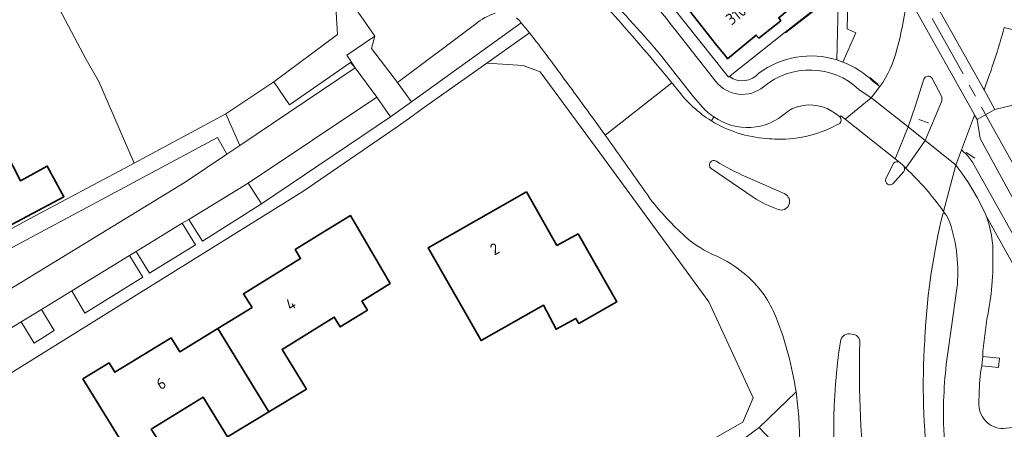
# Model space of a CAD drawing. Extents: x 152761 to 155748, y 459947 to 462743.
# Tile 200 of 256: x 155430 to 155546, y 461405 to 461454. Entities that reach past the tile are written whole.
import ezdxf
from ezdxf.enums import TextEntityAlignment as Align

# ---------------------------------------------------------------- set-up
doc = ezdxf.new("R2010")
doc.units = 0
doc.header["$LTSCALE"] = 0.75
doc.linetypes.add('AM-AS', pattern=[16, 10, -2, 2, -2])
for name, color, linetype, lineweight in [('B-RO-AM-AS_SPOOR-G', 251, 'AM-AS', 18), ('B-RO-GR-BEPLANTING_CULTUUR_HEESTERS-GV', 251, 'CONTINUOUS', 18), ('B-RO-GR-BOS_LOOF-GV', 251, 'CONTINUOUS', 13), ('B-RO-GR-GROENVOORZIENING-GV', 251, 'CONTINUOUS', 18), ('B-RO-IE-TERREINAFSCHEIDING_KUNSTMATIG_HEKWERK-G', 251, 'IE-TERREINAFSCHEIDING-KUNSTMATIG', 18), ('B-RO-IE-TERREINAFSCHEIDING_KUNSTMATIG_MUUR-G', 251, 'IE-TERREINAFSCHEIDING-KUNSTMATIG-DICHT', 18), ('B-RO-OG-BEBOUWING-GV', 6, 'CONTINUOUS', 35), ('B-RO-OG-BEBOUWING-T18', 1, 'CONTINUOUS', 18), ('B-RO-OG-TERREIN_CULTUURSCHEIDING-GV', 251, 'CONTINUOUS', 18), ('B-RO-OG-TERREIN_ONBEGROEID-GV', 251, 'CONTINUOUS', 18), ('B-RO-VH-VERHARDING_ASFALT-GV', 251, 'CONTINUOUS', 18), ('B-RO-VH-VERHARDING_BETONSTRAATSTEEN-GV', 251, 'CONTINUOUS', 18), ('B-RO-VH-VERHARDING_GESLOTEN-GV', 251, 'CONTINUOUS', 18), ('B-RO-VH-VERHARDING_HALFVERHARDING-GV', 251, 'CONTINUOUS', 18), ('B-RO-VH-VERHARDING_STRAATBAKSTEEN-GV', 251, 'CONTINUOUS', 18), ('B-RO-VH-VERHARDING_TEGEL-GV', 251, 'CONTINUOUS', 18)]:
    doc.layers.add(name, color=color, linetype=linetype, lineweight=lineweight)
doc.styles.add('NLCS-ISO-M200-T18', font='NLCS-ISO.ttf', dxfattribs={"height": 0.36})
doc.linetypes.add('IE-TERREINAFSCHEIDING-KUNSTMATIG', pattern='A,4,[82,NLCS.SHX,S=0.75,R=90,X=0,Y=0],4,-2', length=10)
doc.linetypes.add('IE-TERREINAFSCHEIDING-KUNSTMATIG-DICHT', pattern='A,8,-1,[82,NLCS.SHX,S=0.75,R=90,X=0,Y=0],-1', length=10)

msp = doc.modelspace()

# ---------------------------------------------------------------- linework, layer by layer
at = {"layer": 'B-RO-AM-AS_SPOOR-G', "flags": 128}
msp.add_lwpolyline([(155681.987, 461195.763), (155672.897, 461211.998), (155658.384, 461238), (155648.351, 461255.973), (155631.803, 461285.539), (155617.005, 461312.012), (155604.143, 461335.108), (155586.106, 461367.342), (155573.02, 461390.792), (155559.991, 461413.975), (155544.73, 461441.297), (155529.591, 461468.574), (155516.181, 461492.539), (155500.425, 461520.67), (155487.311, 461544.201), (155472.908, 461569.975), (155459.676, 461593.56), (155452.428, 461606.124), (155446.443, 461616.221), (155440.009, 461626.758), (155432.431, 461638.783), (155427.999, 461645.62), (155419.637, 461658.231), (155411.687, 461669.817), (155404.43, 461680.083), (155396.489, 461691.108), (155386.222, 461704.969), (155375.934, 461718.105), (155367.385, 461728.826), (155358.538, 461739.712), (155349.636, 461750.151), (155339.349, 461762.035), (155326.593, 461776.143), (155315.623, 461787.804), (155302.965, 461800.863), (155286.683, 461817.004), (155279.088, 461824.405), (155265.87, 461837.192), (155251.91, 461850.736), (155235.055, 461867.015), (155223.768, 461877.851), (155210.731, 461890.47), (155196.665, 461904.045), (155180.515, 461919.578), (155162.215, 461937.301), (155146.061, 461952.951), (155129.233, 461969.126), (155112.429, 461985.449), (155089.419, 462007.664), (155069.182, 462027.224), (155049.179, 462046.54), (155031.327, 462063.779), (155013.24, 462081.298), (154991.538, 462102.251), (154971.216, 462121.853), (154947.336, 462145.018), (154926.087, 462165.465), (154903.331, 462187.394), (154885.668, 462204.449), (154866.26, 462223.265), (154854.532, 462234.618), (154837.057, 462251.563), (154828.307, 462260.46), (154819.869, 462269.224), (154807.197, 462281.919), (154798.331, 462290.411), (154775.258, 462312.873), (154762.216, 462325.461), (154742.643, 462344.37), (154723.927, 462362.402), (154710.544, 462375.359), (154692.99, 462392.257), (154675.511, 462409.117), (154657.482, 462426.5), (154637.826, 462445.435), (154617.093, 462465.509), (154594.11, 462487.696), (154586.212, 462495.316)], dxfattribs=at)
at = {"layer": 'B-RO-GR-BEPLANTING_CULTUUR_HEESTERS-GV', "flags": 128}
for points in [[(155460.036, 461446.242), (155461.884, 461443.493), (155469.113, 461448.49), (155469.652, 461447.867), (155468.67, 461449.372), (155471.97, 461451.633), (155469.013, 461455.897), (155467.425, 461454.455), (155467.558, 461451.816)], [(155473.82, 461442.085), (155476.289, 461443.859), (155474.731, 461446.031), (155474.641, 461446.156), (155471.576, 461450.16), (155471.97, 461451.633), (155468.67, 461449.372), (155469.652, 461447.867), (155472.209, 461444.416)]]:
    msp.add_lwpolyline(points, close=True, dxfattribs=at)
at = {"layer": 'B-RO-GR-BOS_LOOF-GV', "flags": 128}
msp.add_lwpolyline([(155429.527, 461464.648), (155437.889, 461448.855), (155439.375, 461446.247), (155443.524, 461436.639), (155454.354, 461442.43), (155460.036, 461446.242), (155467.558, 461451.816), (155467.425, 461454.455)], dxfattribs=at)
at = {"layer": 'B-RO-GR-GROENVOORZIENING-GV', "flags": 128}
msp.add_lwpolyline([(155526.763, 461456.907), (155526.91, 461463.393), (155524.172, 461468.335), (155524.101, 461468.295), (155524.118, 461468.265), (155526.867, 461463.354), (155526.708, 461456.991), (155520.448, 461452.094), (155520.51, 461452.015)], close=True, dxfattribs=at)
at = {"layer": 'B-RO-IE-TERREINAFSCHEIDING_KUNSTMATIG_HEKWERK-G', "flags": 128}
for points in [[(155520.448, 461452.094), (155526.708, 461456.991), (155526.867, 461463.354), (155524.118, 461468.265)], [(155513.771, 461446.77), (155520.448, 461452.094)], [(155485.193, 461448.428), (155489.501, 461448.171), (155491.528, 461447.404), (155498.556, 461437.846)], [(155530.468, 461446.721), (155531.434, 461445.911)], [(155536.253, 461441.786), (155537.381, 461441.373)], [(155496.393, 461395.28), (155515.459, 461406.048), (155516.681, 461408.922), (155511.419, 461420.252), (155498.556, 461437.846)], [(155542.862, 461437.203), (155541.847, 461437.887)]]:
    msp.add_lwpolyline(points, dxfattribs=at)
at = {"layer": 'B-RO-IE-TERREINAFSCHEIDING_KUNSTMATIG_MUUR-G', "flags": 128}
for points in [[(155508.513, 461453.346), (155513.771, 461446.77)], [(155460.036, 461446.242), (155461.884, 461443.493), (155469.113, 461448.49), (155469.652, 461447.867)]]:
    msp.add_lwpolyline(points, dxfattribs=at)
at = {"layer": 'B-RO-OG-BEBOUWING-GV', "flags": 128}
for points in [[(155510.629, 461458.421), (155511.981, 461456.768), (155511.837, 461456.657), (155509.195, 461454.549), (155512.242, 461450.729), (155513.357, 461449.332), (155513.655, 461448.958), (155517.047, 461451.736), (155517.344, 461451.385), (155519.939, 461453.439), (155519.696, 461453.79), (155520.696, 461454.601), (155518.076, 461457.877), (155516.373, 461460.007), (155516.832, 461460.412), (155515.451, 461462.255)], [(155427.368, 461439.791), (155413.194, 461432.22), (155414.842, 461429.156), (155411.706, 461427.493), (155413.358, 461424.377), (155414.947, 461421.379), (155423.411, 461425.867), (155421.825, 461428.859), (155422.236, 461429.08), (155426.459, 461431.303), (155427.837, 461428.713), (155435.243, 461432.657), (155433.271, 461436.279), (155430.102, 461434.556), (155427.457, 461439.625)], [(155489.88, 461433.244), (155478.29, 461426.634), (155484.538, 461415.674), (155491.888, 461419.865), (155493.391, 461417.018), (155495.739, 461418.306), (155496.093, 461417.687), (155500.576, 461420.27), (155495.997, 461428.277), (155493.494, 461426.908)], [(155453.438, 461417.121), (155459.435, 461407.257), (155463.904, 461409.953), (155461.008, 461414.645), (155467.163, 461418.449), (155467.878, 461417.292), (155471.106, 461419.287), (155470.449, 461420.35), (155473.771, 461422.403), (155469.099, 461430.466), (155465.55, 461428.274), (155462.548, 461426.42), (155463.197, 461425.369), (155456.47, 461421.209), (155457.47, 461419.592)], [(155459.435, 461407.257), (155453.438, 461417.121), (155448.927, 461414.356), (155447.903, 461416.023), (155441.269, 461411.943), (155440.578, 461413.067), (155437.477, 461411.164), (155443.025, 461402.136), (155446.241, 461404.111), (155445.564, 461405.212), (155451.711, 461408.99), (155454.584, 461404.331)]]:
    msp.add_lwpolyline(points, close=True, dxfattribs=at)
at = {"layer": 'B-RO-OG-TERREIN_CULTUURSCHEIDING-GV', "flags": 128}
for points in [[(155534.425, 461453.492), (155534.95, 461456.385), (155532.933, 461460.023), (155532.598, 461460.313), (155531.524, 461459.826), (155531.292, 461459.72), (155530.722, 461459.461), (155530.617, 461459.414), (155498.669, 461516.457), (155528.057, 461463.659), (155527.778, 461452.467), (155528.812, 461451.998), (155527.273, 461448.558)], [(155546.347, 461452.65), (155547.442, 461452.351), (155547.864, 461454.708), (155548.149, 461456.299), (155548.645, 461458.352), (155549.094, 461460.21), (155561.135, 461476.269), (155578.455, 461468.97), (155579.911, 461471.101)], [(155526.579, 461448.826), (155526.763, 461456.907), (155520.51, 461452.015), (155520.448, 461452.094), (155513.771, 461446.77), (155513.871, 461446.839)], [(155474.641, 461446.156), (155474.731, 461446.031), (155476.289, 461443.859), (155489.282, 461453.185)], [(155483.905, 461453.08), (155474.641, 461446.156)], [(155490.242, 461452.004), (155486.039, 461449.028), (155485.193, 461448.428), (155489.501, 461448.171), (155491.528, 461447.404), (155498.556, 461437.846), (155511.419, 461420.252), (155516.681, 461408.922), (155515.459, 461406.048), (155496.393, 461395.28), (155497.006, 461394.026), (155503.549, 461397.225), (155513.361, 461402.462), (155517.381, 461405.405), (155521.737, 461409.647)], [(155530.844, 461446.275), (155531.646, 461445.66)], [(155512.02, 461442.091), (155511.736, 461441.627)], [(155526.93, 461442.101), (155526.387, 461442.478)], [(155539.334, 461430.689), (155539.107, 461430.738)], [(155546.219, 461405.288), (155550.958, 461405.826), (155551.713, 461406.029), (155552.439, 461406.319), (155556.236, 461408.296), (155556.415, 461408.381), (155555.735, 461409.767), (155545.481, 461428.117), (155544.985, 461429), (155544.24, 461430.328)], [(155544.973, 461426.995), (155544.994, 461426.216)], [(155539.633, 461413.973), (155540.083, 461417.032), (155540.757, 461421.843)], [(155544.287, 461418.21), (155543.797, 461414.427), (155543.795, 461413.798), (155545.779, 461413.617), (155545.679, 461412.503), (155543.689, 461412.704)], [(155528.35, 461416.44), (155528.075, 461416.479)], [(155543.39, 461409.377), (155543.339, 461408.377)]]:
    msp.add_lwpolyline(points, dxfattribs=at)
at = {"layer": 'B-RO-OG-TERREIN_CULTUURSCHEIDING-GV'}
for points in [[(155486.186, 461454.323, 0.0901101), (155483.905, 461453.08)], [(155489.282, 461453.185, 0.0660852), (155488.71, 461453.763)], [(155533.653, 461450.048, 0.0273514), (155534.425, 461453.492)], [(155494.362, 461446.542, 0.0116931), (155490.242, 461452.004)], [(155531.646, 461445.66, 0.0964447), (155533.653, 461450.048)], [(155517.355, 461447.254, -0.2357537), (155526.579, 461448.826)], [(155527.273, 461448.558, -0.1049181), (155530.844, 461446.275)], [(155499.186, 461439.942, 0.0038669), (155494.362, 461446.542)], [(155513.871, 461446.839, 0.389507), (155517.355, 461447.254)], [(155521.485, 461443.13, 0.0905115), (155520.615, 461442.617)], [(155522.051, 461443.322, 0.0285763), (155521.485, 461443.13)], [(155526.387, 461442.478, 0.2334387), (155522.051, 461443.322)], [(155520.615, 461442.617, -0.3516002), (155512.02, 461442.091)], [(155526.909, 461441.327, 0.3578982), (155526.93, 461442.101)], [(155511.736, 461441.627, 0.1215716), (155518.261, 461439.536)], [(155519.53, 461439.45, 0.1367504), (155526.909, 461441.327)], [(155504.542, 461432.355, 0.0045433), (155499.186, 461439.942)], [(155518.261, 461439.536, 0.0220169), (155519.53, 461439.45)], [(155508.628, 461427.974, -0.0424019), (155504.542, 461432.355)], [(155539.107, 461430.738, 0.0455994), (155536.984, 461416.508)], [(155539.914, 461429.627, 0.1013056), (155539.334, 461430.689)], [(155544.24, 461430.328, -0.0627715), (155544.973, 461426.995)], [(155540.757, 461421.843, 0.1062496), (155539.914, 461429.627)], [(155512.374, 461425.63, -0.0784878), (155508.628, 461427.974)], [(155517.959, 461421.09, 0.1296738), (155512.374, 461425.63)], [(155544.994, 461426.216, -0.059579), (155544.287, 461418.21)], [(155519.399, 461418.402, 0.0422448), (155517.959, 461421.09)], [(155521.737, 461409.647, 0.0568821), (155519.399, 461418.402)], [(155528.075, 461416.479, 0.3991265), (155526.991, 461415.579)], [(155529.287, 461415.434, 0.4266518), (155528.35, 461416.44)], [(155536.984, 461416.508, 0.0034891), (155536.941, 461415.665)], [(155526.991, 461415.579, 0.0701463), (155526.813, 461395.25)], [(155534.073, 461380.994, -0.0872833), (155529.287, 461415.434)], [(155536.941, 461415.665, 0.0451881), (155537.375, 461400.351)], [(155539.191, 461405.281, -0.0434811), (155539.633, 461413.973)], [(155543.689, 461412.704, 0.0531768), (155543.39, 461409.377)], [(155543.339, 461408.377, 0.4280422), (155546.219, 461405.288)], [(155541.245, 461391.332, -0.048176), (155539.191, 461405.281)]]:
    msp.add_lwpolyline(points, format="xyb", dxfattribs=at)
at = {"layer": 'B-RO-OG-TERREIN_CULTUURSCHEIDING-GV', "flags": 128}
for points in [[(155469.652, 461447.867), (155469.113, 461448.49), (155461.884, 461443.493), (155460.036, 461446.242), (155454.354, 461442.43), (155456.017, 461438.719)], [(155454.475, 461437.684), (155453.393, 461439.672), (155411.515, 461417.284), (155413.179, 461414.335), (155413.917, 461413.721), (155414.532, 461413.679), (155414.3, 461413.984), (155422.084, 461418.67), (155422.507, 461417.9), (155423.826, 461418.688), (155449.553, 461434.382)], [(155458.589, 461431.817), (155457.008, 461434.277), (155449.981, 461429.988), (155451.615, 461427.414)], [(155449.225, 461429.527), (155443.775, 461426.2), (155445.348, 461423.624), (155450.805, 461426.999)], [(155443.006, 461425.731), (155436.16, 461421.552), (155437.729, 461418.913), (155444.581, 461423.15)], [(155432.576, 461419.364), (155430.186, 461417.905), (155431.732, 461415.372), (155434.105, 461416.86)]]:
    msp.add_lwpolyline(points, close=True, dxfattribs=at)
at = {"layer": 'B-RO-OG-TERREIN_ONBEGROEID-GV'}
msp.add_lwpolyline([(155546.347, 461452.65, -0.0241969), (155543.949, 461445.294)], format="xyb", dxfattribs=at)
at = {"layer": 'B-RO-OG-TERREIN_ONBEGROEID-GV', "flags": 128}
for points in [[(155549.9, 461438.978), (155551.356, 461439.761), (155556.851, 461429.879), (155555.438, 461429.018), (155563.365, 461415.246), (155564.77, 461417.491), (155549.06, 461445.497), (155548.036, 461448.395), (155547.442, 461452.351), (155546.347, 461452.65)], [(155543.949, 461445.294), (155545.213, 461442.978), (155547.365, 461443.489), (155549.9, 461438.978)]]:
    msp.add_lwpolyline(points, dxfattribs=at)
msp.add_lwpolyline([(155543.131, 461441.786), (155542.832, 461442.309), (155541.298, 461438.214), (155541.99, 461437.544), (155542.593, 461436.742), (155557.181, 461410.704), (155557.322, 461410.771), (155559.872, 461411.985), (155559.482, 461412.67), (155558, 461413.215), (155555.382, 461417.773), (155543.509, 461439.531)], close=True, dxfattribs=at)
at = {"layer": 'B-RO-VH-VERHARDING_ASFALT-GV'}
for points in [[(155507.075, 461446.103, 0.0315587), (155484.523, 461470.257)], [(155507.341, 461452.53, 0.0370066), (155499.421, 461461.337)], [(155499, 461456.752, -0.0244717), (155505.841, 461449.252)], [(155488.71, 461453.763, -0.0660852), (155489.282, 461453.185)], [(155534.425, 461453.492, -0.0273514), (155533.653, 461450.048)], [(155543.949, 461445.294, 0.0241969), (155546.347, 461452.65)], [(155490.242, 461452.004, -0.0116931), (155494.362, 461446.542)], [(155533.653, 461450.048, -0.0964447), (155531.646, 461445.66)], [(155529.177, 461445.329, 0.379663), (155517.896, 461445.634)], [(155494.362, 461446.542, -0.0038669), (155499.186, 461439.942)], [(155536.84, 461446.532, -0.6578511), (155537.822, 461446.62)], [(155507.618, 461445.44, 0.0016421), (155507.075, 461446.103)], [(155511.736, 461441.627, -0.0942902), (155507.789, 461445.232)], [(155517.896, 461445.634, -0.4209999), (155512.281, 461446.27)], [(155538.882, 461444.606, -0.2078826), (155538.932, 461443.865)], [(155510.439, 461443.527, 0.0759031), (155512.02, 461442.091)], [(155520.615, 461442.617, -0.0905115), (155521.485, 461443.13)], [(155521.485, 461443.13, -0.0285763), (155522.051, 461443.322)], [(155522.051, 461443.322, -0.2334387), (155526.387, 461442.478)], [(155512.02, 461442.091, 0.3516002), (155520.615, 461442.617)], [(155526.93, 461442.101, -0.3578982), (155526.909, 461441.327)], [(155518.261, 461439.536, -0.1215716), (155511.736, 461441.627)], [(155526.909, 461441.327, -0.1367504), (155519.53, 461439.45)], [(155499.186, 461439.942, -0.0045433), (155504.542, 461432.355)], [(155519.53, 461439.45, -0.0220169), (155518.261, 461439.536)], [(155511.708, 461436.007, -0.9751494), (155512.306, 461436.856)], [(155512.306, 461436.856, 0.0361877), (155515.847, 461435.012)], [(155533.251, 461436.611, -0.4011475), (155533.994, 461436.687)], [(155534.36, 461436.379, -0.0484574), (155534.435, 461436.309)], [(155534.435, 461436.309, -0.3571128), (155534.459, 461435.637)], [(155534.73, 461436.029, -0.0457755), (155539.159, 461430.934)], [(155539.159, 461430.934, 0.0457755), (155534.73, 461436.029)], [(155533.176, 461434.185, -0.7983994), (155532.368, 461434.776)], [(155519.627, 461431.156, -0.0562942), (155516.673, 461432.602)], [(155520.403, 461432.986, -0.9639319), (155519.627, 461431.156)], [(155504.542, 461432.355, 0.0424019), (155508.628, 461427.974)], [(155536.984, 461416.508, -0.0455994), (155539.107, 461430.738)], [(155539.334, 461430.689, -0.1013056), (155539.914, 461429.627)], [(155544.973, 461426.995, 0.0627715), (155544.24, 461430.328)], [(155539.914, 461429.627, -0.1062496), (155540.757, 461421.843)], [(155508.628, 461427.974, 0.0784878), (155512.374, 461425.63)], [(155512.374, 461425.63, -0.1296738), (155517.959, 461421.09)], [(155544.287, 461418.21, 0.059579), (155544.994, 461426.216)], [(155517.959, 461421.09, -0.0422448), (155519.399, 461418.402)], [(155519.399, 461418.402, -0.0568821), (155521.737, 461409.647)], [(155526.991, 461415.579, -0.3991265), (155528.075, 461416.479)], [(155528.35, 461416.44, -0.4266518), (155529.287, 461415.434)], [(155536.941, 461415.665, -0.0034891), (155536.984, 461416.508)], [(155526.813, 461395.25, -0.0701463), (155526.991, 461415.579)], [(155529.287, 461415.434, 0.0872833), (155534.073, 461380.994)], [(155537.375, 461400.351, -0.0451881), (155536.941, 461415.665)], [(155539.633, 461413.973, 0.0434811), (155539.191, 461405.281)], [(155543.39, 461409.377, -0.0531768), (155543.689, 461412.704)], [(155521.737, 461409.647, -0.0185469), (155522.064, 461406.676)], [(155546.219, 461405.288, -0.4280422), (155543.339, 461408.377)], [(155539.191, 461405.281, 0.048176), (155541.245, 461391.332)]]:
    msp.add_lwpolyline(points, format="xyb", dxfattribs=at)
at = {"layer": 'B-RO-VH-VERHARDING_ASFALT-GV', "flags": 128}
for points in [[(155535.636, 461460.074), (155535.776, 461459.826), (155543.853, 461445.464), (155543.949, 461445.294)], [(155538.932, 461443.865), (155536.996, 461439.311), (155540.517, 461436.52), (155540.612, 461436.381), (155541.298, 461438.214), (155542.832, 461442.309), (155542.727, 461442.503), (155535.068, 461456.186), (155534.95, 461456.385), (155534.425, 461453.492)], [(155489.282, 461453.185), (155490.242, 461452.004)], [(155512.281, 461446.27), (155507.341, 461452.53)], [(155505.841, 461449.252), (155509.643, 461444.463), (155510.439, 461443.527)], [(155531.646, 461445.66), (155530.607, 461444.349), (155530.748, 461444.275), (155534.969, 461440.899), (155535.815, 461443.304), (155536.84, 461446.532)], [(155537.822, 461446.62), (155538.882, 461444.606)], [(155507.075, 461446.103), (155499.186, 461439.942)], [(155499.186, 461439.942), (155507.075, 461446.103)], [(155507.789, 461445.232), (155507.618, 461445.44)], [(155526.387, 461442.478), (155526.93, 461442.101), (155527.035, 461442.222), (155527.526, 461441.831), (155530.607, 461444.349), (155529.177, 461445.329)], [(155533.994, 461436.687), (155533.453, 461437.117), (155527.526, 461441.831), (155527.035, 461442.222), (155526.93, 461442.101)], [(155534.73, 461436.029), (155536.996, 461439.311), (155534.969, 461440.899), (155533.453, 461437.117), (155533.994, 461436.687), (155534.36, 461436.379)], [(155536.996, 461439.311), (155534.73, 461436.029)], [(155539.159, 461430.934), (155540.612, 461436.381), (155540.517, 461436.52), (155536.996, 461439.311)], [(155516.673, 461432.602), (155511.708, 461436.007)], [(155532.368, 461434.776), (155533.251, 461436.611)], [(155534.73, 461436.029), (155534.435, 461436.309)], [(155534.435, 461436.309), (155534.73, 461436.029)], [(155544.24, 461430.328), (155544.062, 461430.8), (155543.131, 461432.57), (155542.104, 461434.286), (155541.337, 461435.458), (155540.612, 461436.381), (155539.159, 461430.934), (155539.334, 461430.689)], [(155515.847, 461435.012), (155520.403, 461432.986)], [(155534.459, 461435.637), (155533.176, 461434.185)], [(155539.107, 461430.738), (155539.334, 461430.689), (155539.159, 461430.934)], [(155544.994, 461426.216), (155544.973, 461426.995)], [(155540.757, 461421.843), (155540.083, 461417.032), (155539.633, 461413.973)], [(155543.689, 461412.704), (155543.795, 461413.798), (155543.797, 461414.427), (155544.287, 461418.21)], [(155528.075, 461416.479), (155528.35, 461416.44)], [(155554.478, 461400.448), (155563.683, 461405.137), (155560.725, 461410.44), (155558.927, 461409.603), (155556.415, 461408.381), (155556.236, 461408.296), (155552.439, 461406.319), (155551.713, 461406.029), (155550.958, 461405.826), (155546.219, 461405.288)], [(155543.339, 461408.377), (155543.39, 461409.377)], [(155522.064, 461406.676), (155522.23, 461402.943)]]:
    msp.add_lwpolyline(points, dxfattribs=at)
msp.add_lwpolyline([(155530.607, 461444.349), (155527.526, 461441.831), (155533.453, 461437.117), (155534.969, 461440.899), (155530.748, 461444.275)], close=True, dxfattribs=at)
at = {"layer": 'B-RO-VH-VERHARDING_BETONSTRAATSTEEN-GV'}
for points in [[(155484.523, 461470.257, -0.0315587), (155507.075, 461446.103)], [(155505.841, 461449.252, 0.0244717), (155499, 461456.752)], [(155483.905, 461453.08, -0.0901101), (155486.186, 461454.323)], [(155537.822, 461446.62, 0.6578511), (155536.84, 461446.532)], [(155507.075, 461446.103, -0.0016421), (155507.618, 461445.44)], [(155507.789, 461445.232, 0.0942902), (155511.736, 461441.627)], [(155538.932, 461443.865, 0.2078826), (155538.882, 461444.606)], [(155512.02, 461442.091, -0.0759031), (155510.439, 461443.527)], [(155512.306, 461436.856, 0.9751494), (155511.708, 461436.007)], [(155515.847, 461435.012, -0.0361877), (155512.306, 461436.856)], [(155533.994, 461436.687, 0.4011475), (155533.251, 461436.611)], [(155534.435, 461436.309, 0.0484574), (155534.36, 461436.379)], [(155534.459, 461435.637, 0.3571128), (155534.435, 461436.309)], [(155532.368, 461434.776, 0.7983994), (155533.176, 461434.185)], [(155516.673, 461432.602, 0.0562942), (155519.627, 461431.156)], [(155519.627, 461431.156, 0.9639319), (155520.403, 461432.986)], [(155522.064, 461406.676, 0.0185469), (155521.737, 461409.647)]]:
    msp.add_lwpolyline(points, format="xyb", dxfattribs=at)
at = {"layer": 'B-RO-VH-VERHARDING_BETONSTRAATSTEEN-GV', "flags": 128}
for points in [[(155469.013, 461455.897), (155471.97, 461451.633), (155471.576, 461450.16), (155474.641, 461446.156), (155483.905, 461453.08)], [(155510.439, 461443.527), (155509.643, 461444.463), (155505.841, 461449.252)], [(155536.84, 461446.532), (155535.815, 461443.304), (155534.969, 461440.899), (155536.996, 461439.311), (155538.932, 461443.865)], [(155538.882, 461444.606), (155537.822, 461446.62)], [(155507.618, 461445.44), (155507.789, 461445.232)], [(155511.736, 461441.627), (155512.02, 461442.091)], [(155511.708, 461436.007), (155516.673, 461432.602)], [(155533.251, 461436.611), (155532.368, 461434.776)], [(155534.36, 461436.379), (155533.994, 461436.687)], [(155520.403, 461432.986), (155515.847, 461435.012)], [(155533.176, 461434.185), (155534.459, 461435.637)], [(155521.737, 461409.647), (155517.381, 461405.405), (155520.222, 461402.427), (155522.23, 461402.943), (155522.064, 461406.676)]]:
    msp.add_lwpolyline(points, dxfattribs=at)
at = {"layer": 'B-RO-VH-VERHARDING_GESLOTEN-GV', "flags": 128}
msp.add_lwpolyline([(155535.636, 461460.074), (155535.05, 461461.136), (155535.022, 461461.187), (155532.933, 461460.023), (155534.95, 461456.385), (155535.068, 461456.186), (155542.727, 461442.503), (155542.832, 461442.309), (155543.131, 461441.786), (155545.213, 461442.978), (155543.949, 461445.294), (155543.853, 461445.464), (155535.776, 461459.826)], close=True, dxfattribs=at)
at = {"layer": 'B-RO-VH-VERHARDING_HALFVERHARDING-GV', "flags": 128}
msp.add_lwpolyline([(155555.438, 461429.018), (155549.9, 461438.978), (155547.365, 461443.489), (155545.213, 461442.978), (155543.131, 461441.786), (155543.509, 461439.531), (155555.382, 461417.773), (155558, 461413.215), (155559.482, 461412.67), (155561.435, 461413.756), (155563.365, 461415.246)], close=True, dxfattribs=at)
at = {"layer": 'B-RO-VH-VERHARDING_STRAATBAKSTEEN-GV'}
for points in [[(155499.421, 461461.337, -0.0370066), (155507.341, 461452.53)], [(155526.579, 461448.826, 0.2357537), (155517.355, 461447.254)], [(155517.896, 461445.634, -0.379663), (155529.177, 461445.329)], [(155530.844, 461446.275, 0.1049181), (155527.273, 461448.558)], [(155517.355, 461447.254, -0.389507), (155513.871, 461446.839)], [(155512.281, 461446.27, 0.4209999), (155517.896, 461445.634)]]:
    msp.add_lwpolyline(points, format="xyb", dxfattribs=at)
at = {"layer": 'B-RO-VH-VERHARDING_STRAATBAKSTEEN-GV', "flags": 128}
for points in [[(155513.871, 461446.839), (155513.771, 461446.77), (155508.513, 461453.346), (155506.715, 461455.618)], [(155507.341, 461452.53), (155512.281, 461446.27)], [(155527.273, 461448.558), (155526.579, 461448.826)], [(155427.625, 461416.342), (155430.186, 461417.905), (155432.576, 461419.364), (155436.16, 461421.552), (155443.006, 461425.731), (155443.775, 461426.2), (155449.225, 461429.527), (155449.981, 461429.988), (155457.008, 461434.277), (155472.209, 461444.416), (155469.652, 461447.867), (155456.017, 461438.719), (155454.475, 461437.684), (155449.553, 461434.382), (155423.826, 461418.688)], [(155529.177, 461445.329), (155530.607, 461444.349), (155531.646, 461445.66), (155530.844, 461446.275)]]:
    msp.add_lwpolyline(points, dxfattribs=at)
at = {"layer": 'B-RO-VH-VERHARDING_TEGEL-GV', "flags": 128}
for points in [[(155526.763, 461456.907), (155526.579, 461448.826), (155527.273, 461448.558), (155528.812, 461451.998), (155527.778, 461452.467), (155528.057, 461463.659)], [(155428.124, 461411.322), (155463.476, 461433.293), (155474.615, 461440.925), (155476.068, 461441.92), (155477.448, 461442.943), (155485.193, 461448.428), (155486.039, 461449.028), (155490.242, 461452.004), (155489.282, 461453.185), (155476.289, 461443.859), (155473.82, 461442.085), (155458.589, 461431.817), (155451.615, 461427.414), (155449.981, 461429.988), (155449.225, 461429.527), (155450.805, 461426.999), (155445.348, 461423.624), (155443.775, 461426.2), (155443.006, 461425.731), (155444.581, 461423.15), (155437.729, 461418.913), (155436.16, 461421.552), (155432.576, 461419.364), (155434.105, 461416.86), (155431.732, 461415.372), (155430.186, 461417.905), (155427.625, 461416.342)]]:
    msp.add_lwpolyline(points, dxfattribs=at)
for points in [[(155457.008, 461434.277), (155458.589, 461431.817), (155473.82, 461442.085), (155472.209, 461444.416)], [(155410.716, 461418.944), (155411.515, 461417.284), (155453.393, 461439.672), (155454.475, 461437.684), (155456.017, 461438.719), (155454.354, 461442.43), (155443.524, 461436.639), (155442.419, 461436.048), (155431.764, 461430.35)], [(155541.298, 461438.214), (155540.612, 461436.381), (155541.337, 461435.458), (155542.104, 461434.286), (155543.131, 461432.57), (155544.062, 461430.8), (155544.24, 461430.328), (155544.985, 461429), (155545.481, 461428.117), (155555.735, 461409.767), (155556.415, 461408.381), (155558.927, 461409.603), (155560.725, 461410.44), (155559.872, 461411.985), (155557.322, 461410.771), (155557.181, 461410.704), (155542.593, 461436.742), (155541.99, 461437.544)], [(155543.689, 461412.704), (155545.679, 461412.503), (155545.779, 461413.617), (155543.795, 461413.798)]]:
    msp.add_lwpolyline(points, close=True, dxfattribs=at)

# ---------------------------------------------------------------- texts
at = {"layer": 'B-RO-OG-BEBOUWING-T18', "style": 'NLCS-ISO-M200-T18'}
for s, rotation, p in [('310', 38.6, (155514.641, 461454.136)), ('2', 29.7, (155486.133, 461426.502)), ('4', 31.7, (155462.035, 461419.982)), ('6', 31.6, (155446.721, 461410.618))]:
    msp.add_text(s, height=1.35, rotation=rotation, dxfattribs=at).set_placement(p, align=Align.MIDDLE)

doc.saveas('drawing.dxf')
